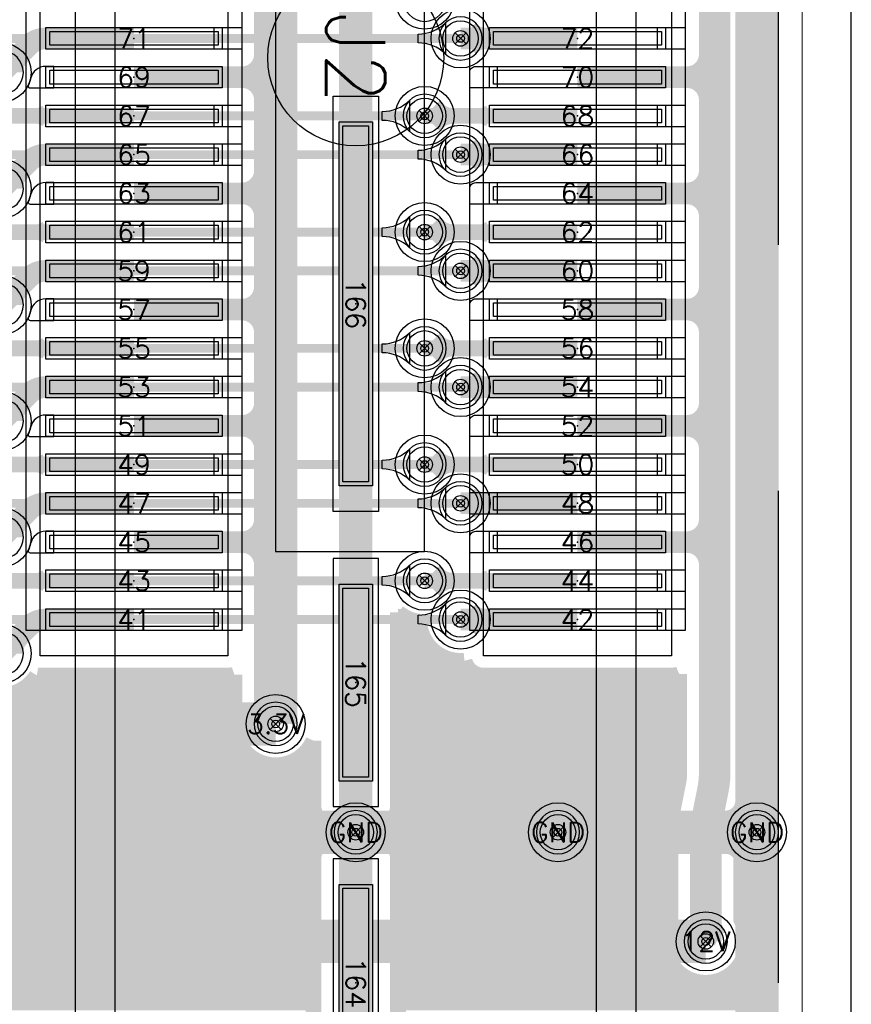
# Model space of a CAD drawing. Header units: inches. Extents: x -0.59 to 5.77, y -1.38 to 3.07.
# Tile 15 of 20: x 1.6 to 2.02, y 0.77 to 1.27. Entities that reach past the tile are written whole.
import ezdxf
from ezdxf.enums import TextEntityAlignment as Align

# ---------------------------------------------------------------- set-up
doc = ezdxf.new("R2010")
doc.units = ezdxf.units.IN
doc.header["$MEASUREMENT"] = 0
for name, pattern in [('DASHED2', [0.375, 0.25, -0.125]), ('FILLPOLY', [101, 100, 1]), ('FILLPOLYEX', [101, 100, 1]), ('FILLPOLYIN', [101, 100, 1])]:
    doc.linetypes.add(name, pattern=pattern)
for name, color, linetype in [('COM-FS', 7, 'Continuous'), ('DCP', 2, 'Continuous'), ('FAB', 5, 'Continuous'), ('GE-FS', 5, 'Continuous'), ('GP-FS', 5, 'Continuous'), ('guide_4mil', 7, 'Continuous'), ('HOL', 3, 'Continuous'), ('KO-FS', 7, 'Continuous'), ('LND-FS', 5, 'Continuous'), ('MSK-FS', 6, 'Continuous'), ('NET', 7, 'Continuous'), ('NUM-FS', 7, 'Continuous'), ('PAD-CM', 14, 'Continuous'), ('PCB', 6, 'Continuous'), ('POP-CM', 5, 'Continuous'), ('POP_OUTLINE', 7, 'Continuous'), ('PST-FS', 30, 'Continuous'), ('REF-FS', 7, 'Continuous'), ('scratch', 252, 'DASHED2'), ('STF-01-NS', 30, 'Continuous'), ('TEA-FS', 143, 'Continuous'), ('TEA-NS', 13, 'Continuous'), ('TIE-FS', 5, 'Continuous'), ('TRA-FS', 5, 'Continuous'), ('TRA-NS', 1, 'Continuous'), ('VIA', 7, 'Continuous')]:
    doc.layers.add(name, color=color, linetype=linetype)
doc.styles.get("Standard").update_dxf_attribs({"font": 'romans.shx'})

# ---------------------------------------------------------------- blocks, each defined once
blk = doc.blocks.new('LND-FS-4-D0895-D011')
at = {"layer": 'LND-FS', "linetype": 'Continuous'}
blk.add_lwpolyline([(-0.04475, -0.0055), (0.04475, -0.0055), (0.04475, 0.0055), (-0.04475, 0.0055)], close=True, dxfattribs=at)
blk.add_point((0, 0), dxfattribs=at)
at = {"layer": 'PST-FS', "linetype": 'Continuous'}
blk.add_lwpolyline([(-0.04275, -0.0035), (0.04275, -0.0035), (0.04275, 0.0035), (-0.04275, 0.0035)], close=True, dxfattribs=at)
blk = doc.blocks.new('LND-FS-4-D185-D017')
at = {"layer": 'LND-FS', "linetype": 'Continuous'}
blk.add_lwpolyline([(-0.0925, -0.0085), (0.0925, -0.0085), (0.0925, 0.0085), (-0.0925, 0.0085)], close=True, dxfattribs=at)
blk.add_point((0, 0), dxfattribs=at)
at = {"layer": 'PST-FS', "linetype": 'Continuous'}
blk.add_lwpolyline([(-0.0905, -0.0065), (0.0905, -0.0065), (0.0905, 0.0065), (-0.0905, 0.0065)], close=True, dxfattribs=at)
blk = doc.blocks.new('LND-FS-4-D1-D017')
at = {"layer": 'LND-FS', "linetype": 'Continuous'}
blk.add_lwpolyline([(-0.05, -0.0085), (0.05, -0.0085), (0.05, 0.0085), (-0.05, 0.0085)], close=True, dxfattribs=at)
blk.add_point((0, 0), dxfattribs=at)
at = {"layer": 'PST-FS', "linetype": 'Continuous'}
blk.add_lwpolyline([(-0.048, -0.0065), (0.048, -0.0065), (0.048, 0.0065), (-0.048, 0.0065)], close=True, dxfattribs=at)
blk = doc.blocks.new('PIN-FS-V')
at = {"layer": 'NUM-FS', "linetype": 'Continuous'}
blk.add_attdef('PIN', text='', height=0.03, dxfattribs=at).set_placement((0, 0), align=Align.MIDDLE)
blk = doc.blocks.new('ASP-122953-01-FS')
at = {"layer": 'COM-FS'}
blk.add_lwpolyline([(-1.20625, 0.1425), (1.20625, 0.1425), (1.20625, -0.1425), (-1.20625, -0.1425), (-1.20625, 0.1425)], dxfattribs=at)
blk.add_lwpolyline([(-1.18625, -0.1225), (1.18625, -0.1225), (1.18625, 0.0725), (1.13625, 0.1225), (-1.13625, 0.1225), (-1.18625, 0.0725)], close=True, dxfattribs=at)
at = {"layer": 'DCP'}
blk.add_circle((0, 0), 0.04473, dxfattribs=at)
at = {"layer": 'MSK-FS'}
for points in [[(-0.30393, 0.065), (-0.30393, 0.1605), (0.30393, 0.1605), (0.30393, 0.065)], [(0.0195, -0.0115), (0.0195, 0.0115), (0.2305, 0.0115), (0.2305, -0.0115)], [(0.3805, -0.0115), (0.3805, 0.0115), (0.2545, 0.0115), (0.2545, -0.0115)], [(0.533, -0.0115), (0.533, 0.0115), (0.407, 0.0115), (0.407, -0.0115)], [(-0.30393, -0.1605), (-0.30393, -0.065), (0.30393, -0.065), (0.30393, -0.1605)]]:
    blk.add_lwpolyline(points, close=True, dxfattribs=at)
at = {"layer": 'LND-FS', "xscale": -1}
for name, p, rotation in [('LND-FS-4-D0895-D011', (-0.00984, 0.11275), 90), ('LND-FS-4-D0895-D011', (0.00984, 0.11275), 90), ('LND-FS-4-D0895-D011', (0.02953, 0.11275), 90), ('LND-FS-4-D0895-D011', (0.04921, 0.11275), 90), ('LND-FS-4-D0895-D011', (0.0689, 0.11275), 90), ('LND-FS-4-D0895-D011', (0.08858, 0.11275), 90), ('LND-FS-4-D0895-D011', (0.10827, 0.11275), 90), ('LND-FS-4-D0895-D011', (0.12795, 0.11275), 90), ('LND-FS-4-D0895-D011', (0.14764, 0.11275), 90), ('LND-FS-4-D0895-D011', (0.16732, 0.11275), 90), ('LND-FS-4-D0895-D011', (0.18701, 0.11275), 90), ('LND-FS-4-D0895-D011', (0.20669, 0.11275), 90), ('LND-FS-4-D0895-D011', (0.22638, 0.11275), 90), ('LND-FS-4-D0895-D011', (0.24606, 0.11275), 90), ('LND-FS-4-D0895-D011', (0.26575, 0.11275), 90), ('LND-FS-4-D0895-D011', (0.28543, 0.11275), 90), ('LND-FS-4-D185-D017', (0.125, 0), 180), ('LND-FS-4-D1-D017', (0.3175, 0), 180), ('LND-FS-4-D1-D017', (0.47, 0), 180), ('LND-FS-4-D0895-D011', (-0.00984, -0.11275), 90), ('LND-FS-4-D0895-D011', (0.00984, -0.11275), 90), ('LND-FS-4-D0895-D011', (0.02953, -0.11275), 90), ('LND-FS-4-D0895-D011', (0.04921, -0.11275), 90), ('LND-FS-4-D0895-D011', (0.0689, -0.11275), 90), ('LND-FS-4-D0895-D011', (0.08858, -0.11275), 90), ('LND-FS-4-D0895-D011', (0.10827, -0.11275), 90), ('LND-FS-4-D0895-D011', (0.12795, -0.11275), 90), ('LND-FS-4-D0895-D011', (0.14764, -0.11275), 90), ('LND-FS-4-D0895-D011', (0.16732, -0.11275), 90), ('LND-FS-4-D0895-D011', (0.18701, -0.11275), 90), ('LND-FS-4-D0895-D011', (0.20669, -0.11275), 90), ('LND-FS-4-D0895-D011', (0.22638, -0.11275), 90), ('LND-FS-4-D0895-D011', (0.24606, -0.11275), 90), ('LND-FS-4-D0895-D011', (0.26575, -0.11275), 90), ('LND-FS-4-D0895-D011', (0.28543, -0.11275), 90)]:
    blk.add_blockref(name, p, dxfattribs=dict(at, rotation=rotation))
at = {"layer": 'NUM-FS'}
ref = blk.add_blockref('PIN-FS-V', (-0.00984, 0.11275), dxfattribs=dict(at, xscale=-1, rotation=270))
ref.add_attrib('PIN', '72', dxfattribs={"height": 0.01, "rotation": 90}).set_placement((-0.00984, 0.11275), align=Align.MIDDLE)
ref = blk.add_blockref('PIN-FS-V', (0.00984, 0.11275), dxfattribs=dict(at, xscale=-1, rotation=270))
ref.add_attrib('PIN', '70', dxfattribs={"height": 0.01, "rotation": 90}).set_placement((0.00984, 0.11275), align=Align.MIDDLE)
ref = blk.add_blockref('PIN-FS-V', (0.02953, 0.11275), dxfattribs=dict(at, xscale=-1, rotation=270))
ref.add_attrib('PIN', '68', dxfattribs={"height": 0.01, "rotation": 90}).set_placement((0.02953, 0.11275), align=Align.MIDDLE)
ref = blk.add_blockref('PIN-FS-V', (0.04921, 0.11275), dxfattribs=dict(at, xscale=-1, rotation=270))
ref.add_attrib('PIN', '66', dxfattribs={"height": 0.01, "rotation": 90}).set_placement((0.04921, 0.11275), align=Align.MIDDLE)
ref = blk.add_blockref('PIN-FS-V', (0.0689, 0.11275), dxfattribs=dict(at, xscale=-1, rotation=270))
ref.add_attrib('PIN', '64', dxfattribs={"height": 0.01, "rotation": 90}).set_placement((0.0689, 0.11275), align=Align.MIDDLE)
ref = blk.add_blockref('PIN-FS-V', (0.08858, 0.11275), dxfattribs=dict(at, xscale=-1, rotation=270))
ref.add_attrib('PIN', '62', dxfattribs={"height": 0.01, "rotation": 90}).set_placement((0.08858, 0.11275), align=Align.MIDDLE)
ref = blk.add_blockref('PIN-FS-V', (0.10827, 0.11275), dxfattribs=dict(at, xscale=-1, rotation=270))
ref.add_attrib('PIN', '60', dxfattribs={"height": 0.01, "rotation": 90}).set_placement((0.10827, 0.11275), align=Align.MIDDLE)
ref = blk.add_blockref('PIN-FS-V', (0.12795, 0.11275), dxfattribs=dict(at, xscale=-1, rotation=270))
ref.add_attrib('PIN', '58', dxfattribs={"height": 0.01, "rotation": 90}).set_placement((0.12795, 0.11275), align=Align.MIDDLE)
ref = blk.add_blockref('PIN-FS-V', (0.14764, 0.11275), dxfattribs=dict(at, xscale=-1, rotation=270))
ref.add_attrib('PIN', '56', dxfattribs={"height": 0.01, "rotation": 90}).set_placement((0.14764, 0.11275), align=Align.MIDDLE)
ref = blk.add_blockref('PIN-FS-V', (0.16732, 0.11275), dxfattribs=dict(at, xscale=-1, rotation=270))
ref.add_attrib('PIN', '54', dxfattribs={"height": 0.01, "rotation": 90}).set_placement((0.16732, 0.11275), align=Align.MIDDLE)
ref = blk.add_blockref('PIN-FS-V', (0.18701, 0.11275), dxfattribs=dict(at, xscale=-1, rotation=270))
ref.add_attrib('PIN', '52', dxfattribs={"height": 0.01, "rotation": 90}).set_placement((0.18701, 0.11275), align=Align.MIDDLE)
ref = blk.add_blockref('PIN-FS-V', (0.20669, 0.11275), dxfattribs=dict(at, xscale=-1, rotation=270))
ref.add_attrib('PIN', '50', dxfattribs={"height": 0.01, "rotation": 90}).set_placement((0.20669, 0.11275), align=Align.MIDDLE)
ref = blk.add_blockref('PIN-FS-V', (0.22638, 0.11275), dxfattribs=dict(at, xscale=-1, rotation=270))
ref.add_attrib('PIN', '48', dxfattribs={"height": 0.01, "rotation": 90}).set_placement((0.22638, 0.11275), align=Align.MIDDLE)
ref = blk.add_blockref('PIN-FS-V', (0.24606, 0.11275), dxfattribs=dict(at, xscale=-1, rotation=270))
ref.add_attrib('PIN', '46', dxfattribs={"height": 0.01, "rotation": 90}).set_placement((0.24606, 0.11275), align=Align.MIDDLE)
ref = blk.add_blockref('PIN-FS-V', (0.26575, 0.11275), dxfattribs=dict(at, xscale=-1, rotation=270))
ref.add_attrib('PIN', '44', dxfattribs={"height": 0.01, "rotation": 90}).set_placement((0.26575, 0.11275), align=Align.MIDDLE)
ref = blk.add_blockref('PIN-FS-V', (0.28543, 0.11275), dxfattribs=dict(at, xscale=-1, rotation=270))
ref.add_attrib('PIN', '42', dxfattribs={"height": 0.01, "rotation": 90}).set_placement((0.28543, 0.11275), align=Align.MIDDLE)
ref = blk.add_blockref('PIN-FS-V', (0.125, 0), dxfattribs=dict(at, xscale=-1))
ref.add_attrib('PIN', '166', dxfattribs={"height": 0.01}).set_placement((0.125, 0), align=Align.MIDDLE)
ref = blk.add_blockref('PIN-FS-V', (0.3175, 0), dxfattribs=dict(at, xscale=-1))
ref.add_attrib('PIN', '165', dxfattribs={"height": 0.01}).set_placement((0.3175, 0), align=Align.MIDDLE)
ref = blk.add_blockref('PIN-FS-V', (0.47, 0), dxfattribs=dict(at, xscale=-1))
ref.add_attrib('PIN', '164', dxfattribs={"height": 0.01}).set_placement((0.47, 0), align=Align.MIDDLE)
ref = blk.add_blockref('PIN-FS-V', (-0.00984, -0.11275), dxfattribs=dict(at, xscale=-1, rotation=270))
ref.add_attrib('PIN', '71', dxfattribs={"height": 0.01, "rotation": 90}).set_placement((-0.00984, -0.11275), align=Align.MIDDLE)
ref = blk.add_blockref('PIN-FS-V', (0.00984, -0.11275), dxfattribs=dict(at, xscale=-1, rotation=270))
ref.add_attrib('PIN', '69', dxfattribs={"height": 0.01, "rotation": 90}).set_placement((0.00984, -0.11275), align=Align.MIDDLE)
ref = blk.add_blockref('PIN-FS-V', (0.02953, -0.11275), dxfattribs=dict(at, xscale=-1, rotation=270))
ref.add_attrib('PIN', '67', dxfattribs={"height": 0.01, "rotation": 90}).set_placement((0.02953, -0.11275), align=Align.MIDDLE)
ref = blk.add_blockref('PIN-FS-V', (0.04921, -0.11275), dxfattribs=dict(at, xscale=-1, rotation=270))
ref.add_attrib('PIN', '65', dxfattribs={"height": 0.01, "rotation": 90}).set_placement((0.04921, -0.11275), align=Align.MIDDLE)
ref = blk.add_blockref('PIN-FS-V', (0.0689, -0.11275), dxfattribs=dict(at, xscale=-1, rotation=270))
ref.add_attrib('PIN', '63', dxfattribs={"height": 0.01, "rotation": 90}).set_placement((0.0689, -0.11275), align=Align.MIDDLE)
ref = blk.add_blockref('PIN-FS-V', (0.08858, -0.11275), dxfattribs=dict(at, xscale=-1, rotation=270))
ref.add_attrib('PIN', '61', dxfattribs={"height": 0.01, "rotation": 90}).set_placement((0.08858, -0.11275), align=Align.MIDDLE)
ref = blk.add_blockref('PIN-FS-V', (0.10827, -0.11275), dxfattribs=dict(at, xscale=-1, rotation=270))
ref.add_attrib('PIN', '59', dxfattribs={"height": 0.01, "rotation": 90}).set_placement((0.10827, -0.11275), align=Align.MIDDLE)
ref = blk.add_blockref('PIN-FS-V', (0.12795, -0.11275), dxfattribs=dict(at, xscale=-1, rotation=270))
ref.add_attrib('PIN', '57', dxfattribs={"height": 0.01, "rotation": 90}).set_placement((0.12795, -0.11275), align=Align.MIDDLE)
ref = blk.add_blockref('PIN-FS-V', (0.14764, -0.11275), dxfattribs=dict(at, xscale=-1, rotation=270))
ref.add_attrib('PIN', '55', dxfattribs={"height": 0.01, "rotation": 90}).set_placement((0.14764, -0.11275), align=Align.MIDDLE)
ref = blk.add_blockref('PIN-FS-V', (0.16732, -0.11275), dxfattribs=dict(at, xscale=-1, rotation=270))
ref.add_attrib('PIN', '53', dxfattribs={"height": 0.01, "rotation": 90}).set_placement((0.16732, -0.11275), align=Align.MIDDLE)
ref = blk.add_blockref('PIN-FS-V', (0.18701, -0.11275), dxfattribs=dict(at, xscale=-1, rotation=270))
ref.add_attrib('PIN', '51', dxfattribs={"height": 0.01, "rotation": 90}).set_placement((0.18701, -0.11275), align=Align.MIDDLE)
ref = blk.add_blockref('PIN-FS-V', (0.20669, -0.11275), dxfattribs=dict(at, xscale=-1, rotation=270))
ref.add_attrib('PIN', '49', dxfattribs={"height": 0.01, "rotation": 90}).set_placement((0.20669, -0.11275), align=Align.MIDDLE)
ref = blk.add_blockref('PIN-FS-V', (0.22638, -0.11275), dxfattribs=dict(at, xscale=-1, rotation=270))
ref.add_attrib('PIN', '47', dxfattribs={"height": 0.01, "rotation": 90}).set_placement((0.22638, -0.11275), align=Align.MIDDLE)
ref = blk.add_blockref('PIN-FS-V', (0.24606, -0.11275), dxfattribs=dict(at, xscale=-1, rotation=270))
ref.add_attrib('PIN', '45', dxfattribs={"height": 0.01, "rotation": 90}).set_placement((0.24606, -0.11275), align=Align.MIDDLE)
ref = blk.add_blockref('PIN-FS-V', (0.26575, -0.11275), dxfattribs=dict(at, xscale=-1, rotation=270))
ref.add_attrib('PIN', '43', dxfattribs={"height": 0.01, "rotation": 90}).set_placement((0.26575, -0.11275), align=Align.MIDDLE)
ref = blk.add_blockref('PIN-FS-V', (0.28543, -0.11275), dxfattribs=dict(at, xscale=-1, rotation=270))
ref.add_attrib('PIN', '41', dxfattribs={"height": 0.01, "rotation": 90}).set_placement((0.28543, -0.11275), align=Align.MIDDLE)
at = {"layer": 'REF-FS'}
blk.add_attdef('REF', text='', height=0.03, dxfattribs=at).set_placement((0, 0), align=Align.MIDDLE)
blk = doc.blocks.new('PAD-CM-0-D022')
at = {"layer": 'PAD-CM', "linetype": 'Continuous'}
blk.add_lwpolyline([(-0.011, 0, 1), (0.011, 0, 1)], format="xyb", close=True, dxfattribs=at)
blk.add_point((0, 0), dxfattribs=at)
blk = doc.blocks.new('HOL-D0079')
at = {"layer": 'HOL', "linetype": 'Continuous'}
blk.add_circle((0, 0), 0.00395, dxfattribs=at)
blk = doc.blocks.new('VIA-D0079-D022')
at = {"layer": 'guide_4mil', "linetype": 'Continuous'}
blk.add_circle((0, 0), 0.015, dxfattribs=at)
at = {"layer": 'HOL', "linetype": 'Continuous'}
blk.add_blockref('HOL-D0079', (0, 0), dxfattribs=at)
at = {"layer": 'PAD-CM', "linetype": 'Continuous'}
blk.add_blockref('PAD-CM-0-D022', (0, 0), dxfattribs=at)
at = {"layer": 'NET', "linetype": 'Continuous'}
blk.add_attdef('NET', text='', height=0.02, dxfattribs=at).set_placement((0, 0), align=Align.MIDDLE)
blk = doc.blocks.new('TEA-FS-D007-90D-D008-D011')
at = {"layer": 'TEA-FS', "const_width": 0.008}
for points in [[(0.00495, 0.00495), (0.00668, 0.00322, 0.198912), (0.01446, 0)], [(0.00495, -0.00495), (0.00668, -0.00322, -0.198912), (0.01446, 0)]]:
    blk.add_lwpolyline(points, format="xyb", dxfattribs=at)
blk = doc.blocks.new('TEA-FS-D0055-90D-D011-D011')
at = {"layer": 'TEA-FS', "const_width": 0.011}
for points in [[(0.00389, 0.00389), (0.00456, 0.00322, 0.198912), (0.01233, 0)], [(0.00389, -0.00389), (0.00456, -0.00322, -0.198912), (0.01233, 0)]]:
    blk.add_lwpolyline(points, format="xyb", dxfattribs=at)
blk = doc.blocks.new('TEA-FS-D00165-50D-D008-D0056')
at = {"layer": 'TEA-FS', "const_width": 0.008}
for points in [[(0.0007, 0.0015), (0.00278, 0.00053, 0.109518), (0.00517, 0)], [(0.0007, -0.0015), (0.00278, -0.00053, -0.109518), (0.00517, 0)]]:
    blk.add_lwpolyline(points, format="xyb", dxfattribs=at)
blk = doc.blocks.new('EXT_10')
at = {"layer": 'TRA-FS'}
blk.add_lwpolyline([(0, 0.0055), (0.014, 0.0055), (0.014, -0.0055), (0, -0.0055)], close=True, dxfattribs=at)
blk = doc.blocks.new('EXT_9')
at = {"layer": 'TRA-FS'}
blk.add_lwpolyline([(0.004, -0.0055), (-0.01, -0.0055), (-0.01, 0.0025, -0.414214), (-0.007, 0.0055), (0.004, 0.0055)], format="xyb", close=True, dxfattribs=at)
blk = doc.blocks.new('EXT_SMALL2')
at = {"layer": 'TRA-FS'}
blk.add_lwpolyline([(0.004, 0.0055), (-0.00005, 0.0055, 0.352856), (-0.00786, -0.0008, -0.057755), (-0.00898, -0.00407, 0.551341), (-0.00808, -0.0055), (0.004, -0.0055)], format="xyb", close=True, dxfattribs=at)
blk = doc.blocks.new('TEA-FS-D003-50D-D016-D011')
at = {"layer": 'TEA-FS', "const_width": 0.016}
for points in [[(0.00127, 0.00272), (0.00489, 0.00103, 0.109518), (0.00954, 0)], [(0.00127, -0.00272), (0.00489, -0.00103, -0.109518), (0.00954, 0)]]:
    blk.add_lwpolyline(points, format="xyb", dxfattribs=at)
blk = doc.blocks.new('TBL-SYM12')
for p, q in [((-0.354, -0.354), (0.354, 0.354)), ((-0.354, 0.354), (0.354, -0.354))]:
    blk.add_line(p, q)
blk.add_circle((0, 0), 0.25)

msp = doc.modelspace()

# ---------------------------------------------------------------- linework, layer by layer
at = {"layer": 'GE-FS', "const_width": 0.008}
msp.add_lwpolyline([(1.97, 2.484, -0.414214), (1.984, 2.47), (1.984, 0.03, -0.414214), (1.97, 0.016), (0.03, 0.016, -0.414214), (0.016, 0.03), (0.016, 2.47, -0.414214), (0.03, 2.484)], format="xyb", close=True, dxfattribs=at)
for points in [[(1.57313, 0.95413, 0.895044), (1.61083, 0.93621, 0.041935), (1.6125, 0.93607), (1.708, 0.93607, 0.083619), (1.71128, 0.93662), (1.71128, 0.91152, 0.811741), (1.7515, 0.90307), (1.7515, 0.8695, 0.414214), (1.7615, 0.8595), (1.7845, 0.8595, 0.414214), (1.7945, 0.8695), (1.7945, 0.96821, 0.143819), (1.80533, 0.96343, 0.426286), (1.82829, 0.94366, 0.344742), (1.838, 0.93607), (1.9335, 0.93607, 0.103244), (1.9375, 0.9369), (1.9375, 0.88625, -0.049673), (1.93707, 0.88191), (1.93414, 0.86735, 0.049673), (1.933, 0.85591), (1.933, 0.81207), (1.93197, 0.80986, 1.245974), (1.972, 0.80098, 0.109518), (1.97003, 0.80986), (1.969, 0.81207), (1.969, 0.85591, -0.049673), (1.96943, 0.86025), (1.97236, 0.87481, 0.049673), (1.9735, 0.88625), (1.9735, 1.55409, 0.035717)], [(1.7945, 0.74418), (1.7945, 0.843, 0.414214), (1.7845, 0.853), (1.7615, 0.853, 0.414214), (1.7515, 0.843), (1.7515, 0.717, 0.414214)]]:
    msp.add_lwpolyline(points, format="xyb", dxfattribs=at)
at = {"layer": 'GP-FS', "const_width": 0.008}
for points in [[(1.9735, 1.267), (1.984, 1.267)], [(1.9735, 1.26), (1.984, 1.26)], [(1.9735, 1.253), (1.984, 1.253)], [(1.9735, 1.246), (1.984, 1.246)], [(1.9735, 1.239), (1.984, 1.239)], [(1.9735, 1.232), (1.984, 1.232)], [(1.9735, 1.225), (1.984, 1.225)], [(1.9735, 1.218), (1.984, 1.218)], [(1.9735, 1.211), (1.984, 1.211)], [(1.9735, 1.204), (1.984, 1.204)], [(1.9735, 1.197), (1.984, 1.197)], [(1.9735, 1.19), (1.984, 1.19)], [(1.9735, 1.183), (1.984, 1.183)], [(1.9735, 1.176), (1.984, 1.176)], [(1.9735, 1.169), (1.984, 1.169)], [(1.9735, 1.162), (1.984, 1.162)], [(1.9735, 1.155), (1.984, 1.155)], [(1.9735, 1.148), (1.984, 1.148)], [(1.9735, 1.141), (1.984, 1.141)], [(1.9735, 1.134), (1.984, 1.134)], [(1.9735, 1.127), (1.984, 1.127)], [(1.9735, 1.12), (1.984, 1.12)], [(1.9735, 1.113), (1.984, 1.113)], [(1.9735, 1.106), (1.984, 1.106)], [(1.9735, 1.099), (1.984, 1.099)], [(1.9735, 1.092), (1.984, 1.092)], [(1.9735, 1.085), (1.984, 1.085)], [(1.9735, 1.078), (1.984, 1.078)], [(1.9735, 1.071), (1.984, 1.071)], [(1.9735, 1.064), (1.984, 1.064)], [(1.9735, 1.057), (1.984, 1.057)], [(1.9735, 1.05), (1.984, 1.05)], [(1.9735, 1.043), (1.984, 1.043)], [(1.9735, 1.036), (1.984, 1.036)], [(1.9735, 1.029), (1.984, 1.029)], [(1.9735, 1.022), (1.984, 1.022)], [(1.9735, 1.015), (1.984, 1.015)], [(1.9735, 1.008), (1.984, 1.008)], [(1.9735, 1.001), (1.984, 1.001)], [(1.9735, 0.994), (1.984, 0.994)], [(1.9735, 0.987), (1.984, 0.987)], [(1.9735, 0.98), (1.984, 0.98)], [(1.9735, 0.973), (1.984, 0.973)], [(1.7945, 0.966), (1.79767, 0.966)], [(1.9735, 0.966), (1.984, 0.966)], [(1.7945, 0.959), (1.80605, 0.959)], [(1.9735, 0.959), (1.984, 0.959)], [(1.7945, 0.952), (1.80947, 0.952)], [(1.9735, 0.952), (1.984, 0.952)], [(1.7945, 0.945), (1.81867, 0.945)], [(1.9735, 0.945), (1.984, 0.945)], [(1.7945, 0.938), (1.83209, 0.938)], [(1.9735, 0.938), (1.984, 0.938)], [(1.60626, 0.931), (1.71128, 0.931)], [(1.7945, 0.931), (1.9375, 0.931)], [(1.9735, 0.931), (1.984, 0.931)], [(0.33272, 0.924), (1.71128, 0.924)], [(1.7945, 0.924), (1.9375, 0.924)], [(1.9735, 0.924), (1.984, 0.924)], [(0.3361, 0.917), (1.71128, 0.917)], [(1.7945, 0.917), (1.9375, 0.917)], [(1.9735, 0.917), (1.984, 0.917)], [(0.33677, 0.91), (1.71133, 0.91)], [(1.7945, 0.91), (1.9375, 0.91)], [(1.9735, 0.91), (1.984, 0.91)], [(0.33502, 0.903), (1.71308, 0.903)], [(1.7945, 0.903), (1.9375, 0.903)], [(1.9735, 0.903), (1.984, 0.903)], [(0.32997, 0.896), (1.71813, 0.896)], [(1.74642, 0.896), (1.7515, 0.896)], [(1.7945, 0.896), (1.9375, 0.896)], [(1.9735, 0.896), (1.984, 0.896)], [(0.016, 0.889), (1.7515, 0.889)], [(1.7945, 0.889), (1.9375, 0.889)], [(1.9735, 0.889), (1.984, 0.889)], [(0.016, 0.882), (1.7515, 0.882)], [(1.7945, 0.882), (1.93709, 0.882)], [(1.97334, 0.882), (1.984, 0.882)], [(0.016, 0.875), (1.7515, 0.875)], [(1.7945, 0.875), (1.93568, 0.875)], [(1.9724, 0.875), (1.984, 0.875)], [(0.016, 0.868), (1.75161, 0.868)], [(1.79439, 0.868), (1.93427, 0.868)], [(1.97099, 0.868), (1.984, 0.868)], [(0.016, 0.861), (1.75623, 0.861)], [(1.78977, 0.861), (1.93322, 0.861)], [(1.96958, 0.861), (1.984, 0.861)], [(0.016, 0.854), (1.933, 0.854)], [(1.969, 0.854), (1.984, 0.854)], [(0.016, 0.847), (1.75233, 0.847)], [(1.79367, 0.847), (1.933, 0.847)], [(1.969, 0.847), (1.984, 0.847)], [(0.016, 0.84), (1.7515, 0.84)], [(1.7945, 0.84), (1.933, 0.84)], [(1.969, 0.84), (1.984, 0.84)], [(0.016, 0.833), (1.7515, 0.833)], [(1.7945, 0.833), (1.933, 0.833)], [(1.969, 0.833), (1.984, 0.833)], [(0.016, 0.826), (1.7515, 0.826)], [(1.7945, 0.826), (1.933, 0.826)], [(1.969, 0.826), (1.984, 0.826)], [(0.016, 0.819), (1.7515, 0.819)], [(1.7945, 0.819), (1.933, 0.819)], [(1.969, 0.819), (1.984, 0.819)], [(0.016, 0.812), (1.7515, 0.812)], [(1.7945, 0.812), (1.93297, 0.812)], [(1.96903, 0.812), (1.984, 0.812)], [(0.016, 0.805), (1.7515, 0.805)], [(1.7945, 0.805), (1.93039, 0.805)], [(1.97161, 0.805), (1.984, 0.805)], [(0.016, 0.798), (1.7515, 0.798)], [(1.7945, 0.798), (1.93021, 0.798)], [(1.97179, 0.798), (1.984, 0.798)], [(0.016, 0.791), (1.7515, 0.791)], [(1.7945, 0.791), (1.93252, 0.791)], [(1.96948, 0.791), (1.984, 0.791)], [(0.016, 0.784), (1.7515, 0.784)], [(1.7945, 0.784), (1.93864, 0.784)], [(1.96336, 0.784), (1.984, 0.784)], [(0.016, 0.777), (1.7515, 0.777)], [(1.7945, 0.777), (1.984, 0.777)], [(0.016, 0.77), (1.7515, 0.77)], [(1.7945, 0.77), (1.984, 0.77)]]:
    msp.add_lwpolyline(points, dxfattribs=at)
at = {"layer": 'KO-FS'}
for points in [[(1.6055, 1.54093), (1.715, 1.54093), (1.715, 0.95907), (1.6055, 0.95907)], [(1.831, 1.54093), (1.9405, 1.54093), (1.9405, 0.95907), (1.831, 0.95907)], [(1.73228, 0.99914), (1.80805, 0.99914), (1.80805, 1.51575), (1.73228, 1.51575)]]:
    msp.add_lwpolyline(points, close=True, dxfattribs=at)
at = {"layer": 'PCB', "const_width": 0.0005}
msp.add_lwpolyline([(2, 0.03), (2, 2.47, 0.414214), (1.97, 2.5), (0.03, 2.5, 0.414214), (0, 2.47), (0, 0.03, 0.414214), (0.03, 0), (1.97, 0, 0.414214)], format="xyb", close=True, dxfattribs=at)
at = {"layer": 'POP-CM', "linetype": 'FILLPOLYIN'}
for centre in [(1.8263, 1.25984), (1.80805, 1.22047), (1.8263, 1.20079), (1.80805, 1.16142), (1.8263, 1.14173), (1.80805, 1.10236), (1.8263, 1.08268), (1.80805, 1.04331), (1.8263, 1.02362), (1.80805, 0.98425), (1.8263, 0.96457), (1.73228, 0.91152), (1.773, 0.85648), (1.87584, 0.85648), (1.977, 0.85648), (1.951, 0.80098)]:
    msp.add_circle(centre, 0.009, dxfattribs=at)
at = {"layer": 'POP_OUTLINE', "linetype": 'FILLPOLYEX'}
msp.add_lwpolyline([(2.025, 0.03), (2.025, 2.47, 0.414214), (1.97, 2.525), (0.03, 2.525, 0.414214), (-0.025, 2.47), (-0.025, 0.03, 0.414214), (0.03, -0.025), (1.97, -0.025, 0.414214)], format="xyb", close=True, dxfattribs=at)
at = {"layer": 'scratch'}
msp.add_lwpolyline([(1.988, 0.03), (1.988, 2.47, 0.414214), (1.97, 2.488), (0.03, 2.488, 0.414214), (0.012, 2.47), (0.012, 0.03, 0.414214), (0.03, 0.012), (1.97, 0.012, 0.414214)], format="xyb", close=True, dxfattribs=at)
at = {"layer": 'STF-01-NS', "const_width": 0.0005}
msp.add_lwpolyline([(1.543, 2.8), (2, 2.8), (2, -0.3), (1.543, -0.3)], close=True, dxfattribs=at)
at = {"layer": 'TEA-FS', "const_width": 0.006}
for points in [[(1.71528, 1.24266, 0.414214), (1.72428, 1.25166, 0.414214)], [(1.9415, 1.24266, 0.414214), (1.9505, 1.25166, 0.414214)], [(1.71528, 1.23766, -0.414214), (1.72428, 1.22866, -0.414214)], [(1.9415, 1.23766, -0.414214), (1.9505, 1.22866, -0.414214)], [(1.71528, 1.1836, 0.414214), (1.72428, 1.1926, 0.414214)], [(1.9415, 1.1836, 0.414214), (1.9505, 1.1926, 0.414214)], [(1.71528, 1.1786, -0.414214), (1.72428, 1.1696, -0.414214)], [(1.9415, 1.1786, -0.414214), (1.9505, 1.1696, -0.414214)], [(1.71528, 1.12455, 0.414214), (1.72428, 1.13355, 0.414214)], [(1.9415, 1.12455, 0.414214), (1.9505, 1.13355, 0.414214)], [(1.71528, 1.11955, -0.414214), (1.72428, 1.11055, -0.414214)], [(1.9415, 1.11955, -0.414214), (1.9505, 1.11055, -0.414214)], [(1.71528, 1.06549, 0.414214), (1.72428, 1.07449, 0.414214)], [(1.9415, 1.06549, 0.414214), (1.9505, 1.07449, 0.414214)], [(1.71528, 1.06049, -0.414214), (1.72428, 1.05149, -0.414214)], [(1.9415, 1.06049, -0.414214), (1.9505, 1.05149, -0.414214)], [(1.71528, 1.00644, 0.414214), (1.72428, 1.01544, 0.414214)], [(1.9415, 1.00644, 0.414214), (1.9505, 1.01544, 0.414214)], [(1.71528, 1.00144, -0.414214), (1.72428, 0.99244, -0.414214)], [(1.9415, 1.00144, -0.414214), (1.9505, 0.99244, -0.414214)]]:
    msp.add_lwpolyline(points, format="xyb", dxfattribs=at)
at = {"layer": 'TEA-NS', "linetype": 'FILLPOLY'}
for points in [[(1.80471, 1.26209, 0.194976), (1.81864, 1.26774), (1.81864, 1.25195, 0.194976), (1.80471, 1.25759)], [(1.78647, 1.22272, 0.194976), (1.80039, 1.22837), (1.80039, 1.21258, 0.194976), (1.78647, 1.21822)], [(1.80471, 1.20304, 0.194976), (1.81864, 1.20868), (1.81864, 1.19289, 0.194976), (1.80471, 1.19854)], [(1.78647, 1.16367, 0.194976), (1.80039, 1.16931), (1.80039, 1.15352, 0.194976), (1.78647, 1.15917)], [(1.80471, 1.14398, 0.194976), (1.81864, 1.14963), (1.81864, 1.13384, 0.194976), (1.80471, 1.13948)], [(1.78647, 1.10461, 0.194976), (1.80039, 1.11026), (1.80039, 1.09447, 0.194976), (1.78647, 1.10011)], [(1.80471, 1.08493, 0.194976), (1.81864, 1.09057), (1.81864, 1.07478, 0.194976), (1.80471, 1.08043)], [(1.78647, 1.04556, 0.194976), (1.80039, 1.0512), (1.80039, 1.03541, 0.194976), (1.78647, 1.04106)], [(1.80471, 1.02587, 0.194976), (1.81864, 1.03152), (1.81864, 1.01573, 0.194976), (1.80471, 1.02137)], [(1.78647, 0.9865, 0.194976), (1.80039, 0.99215), (1.80039, 0.97636, 0.194976), (1.78647, 0.982)], [(1.80471, 0.96682, 0.194976), (1.81864, 0.97246), (1.81864, 0.95667, 0.194976), (1.80471, 0.96232)]]:
    msp.add_lwpolyline(points, format="xyb", close=True, dxfattribs=at)
at = {"layer": 'TEA-NS', "const_width": 0.006}
for points in [[(1.961, 0.86448, 0.414214), (1.969, 0.87248)], [(1.961, 0.84848, -0.414214), (1.969, 0.84048)]]:
    msp.add_lwpolyline(points, format="xyb", dxfattribs=at)
at = {"layer": 'TIE-FS', "const_width": 0.017}
msp.add_lwpolyline([(1.773, 2.43207), (1.773, 0.05381)], dxfattribs=at)
at = {"layer": 'TIE-FS', "const_width": 0.006}
for points in [[(1.76751, 0.86976, -1), (1.75249, 0.86976)], [(1.77849, 0.86976, 1), (1.79351, 0.86976)], [(1.76751, 0.8432, 1), (1.75249, 0.8432)], [(1.77849, 0.8432, -1), (1.79351, 0.8432)]]:
    msp.add_lwpolyline(points, format="xyb", dxfattribs=at)
at = {"layer": 'TRA-FS'}
for points, const_width in [([(1.73228, 2.35885), (1.73228, 0.91152)], 0.022), ([(1.8263, 1.25984), (1.88575, 1.25984)], 0.011), ([(1.66025, 1.24016), (1.73228, 1.24016)], 0.011), ([(1.88575, 1.24016), (1.956, 1.24016)], 0.011), ([(1.80805, 1.22047), (1.88575, 1.22047)], 0.008), ([(1.8263, 1.20079), (1.88575, 1.20079)], 0.011), ([(1.66025, 1.1811), (1.73228, 1.1811)], 0.011), ([(1.88575, 1.1811), (1.956, 1.1811)], 0.011), ([(1.80805, 1.16142), (1.88575, 1.16142)], 0.008), ([(1.8263, 1.14173), (1.88575, 1.14173)], 0.011), ([(1.66025, 1.12205), (1.73228, 1.12205)], 0.011), ([(1.88575, 1.12205), (1.956, 1.12205)], 0.011), ([(1.80805, 1.10236), (1.88575, 1.10236)], 0.008), ([(1.8263, 1.08268), (1.88575, 1.08268)], 0.011), ([(1.66025, 1.06299), (1.73228, 1.06299)], 0.011), ([(1.88575, 1.06299), (1.956, 1.06299)], 0.011), ([(1.80805, 1.04331), (1.88575, 1.04331)], 0.008), ([(1.8263, 1.02362), (1.88575, 1.02362)], 0.011), ([(1.66025, 1.00394), (1.73228, 1.00394)], 0.011), ([(1.88575, 1.00394), (1.956, 1.00394)], 0.011), ([(1.80805, 0.98425), (1.88575, 0.98425)], 0.008), ([(1.8263, 0.96457), (1.88575, 0.96457)], 0.011)]:
    msp.add_lwpolyline(points, dxfattribs=dict(at, const_width=const_width))
for points, const_width in [([(1.951, 0.80098), (1.951, 0.81052), (1.951, 0.85591, -0.049673), (1.95179, 0.8638), (1.95471, 0.87836, 0.049673), (1.9555, 0.88625), (1.9555, 1.55409, 0.035717), (1.95509, 1.55979), (1.95236, 1.57881), (1.951, 1.58825)], 0.016), ([(1.66025, 1.22047), (1.65508, 1.22047), (1.59251, 1.22047, 0.119528), (1.58151, 1.21781), (1.5675, 1.21059)], 0.008), ([(1.66025, 1.16142), (1.65508, 1.16142), (1.59251, 1.16142, 0.119528), (1.58151, 1.15875), (1.5675, 1.15153)], 0.008), ([(1.66025, 1.10236), (1.65508, 1.10236), (1.59251, 1.10236, 0.119528), (1.58151, 1.0997), (1.5675, 1.09248)], 0.008), ([(1.66025, 1.04331), (1.65508, 1.04331), (1.59251, 1.04331, 0.119528), (1.58151, 1.04064), (1.5675, 1.03342)], 0.008), ([(1.66025, 0.98425), (1.65508, 0.98425), (1.59251, 0.98425, 0.119528), (1.58151, 0.98159), (1.5675, 0.97437)], 0.008)]:
    msp.add_lwpolyline(points, format="xyb", dxfattribs=dict(at, const_width=const_width))
at = {"layer": 'TRA-FS', "linetype": 'Continuous', "const_width": 0.011}
for points in [[(1.66025, 1.25984), (1.61525, 1.25984, 0.198888), (1.60676, 1.25632), (1.59298, 1.24254)], [(1.66025, 1.20079), (1.61525, 1.20078, 0.198888), (1.60676, 1.19727), (1.59298, 1.18349)], [(1.66025, 1.14173), (1.61525, 1.14173, 0.198888), (1.60676, 1.13821), (1.59298, 1.12443)], [(1.66025, 1.08268), (1.61525, 1.08267, 0.198888), (1.60676, 1.07916), (1.59298, 1.06538)], [(1.66025, 1.02362), (1.61525, 1.02362, 0.198888), (1.60676, 1.0201), (1.59298, 1.00632)], [(1.66025, 0.96457), (1.61525, 0.96456, 0.198888), (1.60676, 0.96105), (1.59298, 0.94727)]]:
    msp.add_lwpolyline(points, format="xyb", dxfattribs=at)
at = {"layer": 'TRA-FS'}
msp.add_lwpolyline([(1.9265, 0.97007), (1.9405, 0.97007), (1.9405, 0.95907), (1.9265, 0.95907)], close=True, dxfattribs=at)
at = {"layer": 'TRA-NS', "ltscale": 0.5, "const_width": 0.022}
msp.add_lwpolyline([(0.023, 2.459), (0.023, 0.041, 0.414214), (0.041, 0.023), (1.959, 0.023, 0.414214), (1.977, 0.041), (1.977, 2.459, 0.414214), (1.959, 2.477), (0.041, 2.477, 0.414214)], format="xyb", close=True, dxfattribs=at)
at = {"layer": 'TRA-NS'}
for points, const_width in [([(1.951, 2.35885), (1.78883, 2.35885, -0.198912), (1.76762, 2.36764), (1.74966, 2.38559, 0.198912), (1.72845, 2.39438), (0.31881, 2.39438, 0.198912), (0.2976, 2.38559), (0.29257, 2.38056, 0.198912), (0.28378, 2.35935), (0.28378, 0.84545, 0.198912), (0.29257, 0.82424), (0.30704, 0.80977, 0.198912), (0.32825, 0.80098), (1.951, 0.80098)], 0.022), ([(0.3535, 1.25991), (0.40698, 1.25991, -0.198912), (0.41547, 1.2564), (0.41696, 1.25491, 0.198912), (0.42544, 1.25139), (0.43192, 1.25139, 0.131652), (0.43792, 1.253), (0.44279, 1.25581, -0.131652), (0.44879, 1.25742), (1.54871, 1.25742, -0.143557), (1.55518, 1.25552), (1.55866, 1.25329, 0.143557), (1.56514, 1.25139), (1.57081, 1.25139, 0.198912), (1.57929, 1.25491), (1.58071, 1.25633, -0.198912), (1.5892, 1.25984), (1.8263, 1.25984)], 0.0045), ([(1.80805, 1.22047), (1.58979, 1.22047, -0.198912), (1.58131, 1.22399), (1.57929, 1.22601, 0.198912), (1.57081, 1.22952), (0.42544, 1.22952, 0.198912), (0.41696, 1.22601), (0.41501, 1.22405, -0.198912), (0.40652, 1.22054), (0.3535, 1.22054)], 0.0045), ([(0.3535, 1.20086), (0.40698, 1.20086, -0.198912), (0.41547, 1.19734), (0.41696, 1.19585, 0.198912), (0.42544, 1.19234), (0.43192, 1.19234, 0.131652), (0.43792, 1.19394), (0.44279, 1.19675, -0.131652), (0.44879, 1.19836), (1.54871, 1.19836, -0.143557), (1.55518, 1.19646), (1.55866, 1.19423, 0.143557), (1.56514, 1.19234), (1.57081, 1.19234, 0.198912), (1.57929, 1.19585), (1.58071, 1.19727, -0.198912), (1.5892, 1.20079), (1.8263, 1.20079)], 0.0045), ([(1.80805, 1.16142), (1.58979, 1.16142, -0.198912), (1.58131, 1.16493), (1.57929, 1.16695, 0.198912), (1.57081, 1.17047), (0.42544, 1.17047, 0.198912), (0.41696, 1.16695), (0.41501, 1.165, -0.198912), (0.40652, 1.16149), (0.3535, 1.16149)], 0.0045), ([(0.3535, 1.1418), (0.40698, 1.1418, -0.198912), (0.41547, 1.13829), (0.41696, 1.1368, 0.198912), (0.42544, 1.13328), (0.43192, 1.13328, 0.131652), (0.43792, 1.13489), (0.44279, 1.1377, -0.131652), (0.44879, 1.13931), (1.54871, 1.13931, -0.143557), (1.55518, 1.13741), (1.55866, 1.13518, 0.143557), (1.56514, 1.13328), (1.57081, 1.13328, 0.198912), (1.57929, 1.1368), (1.58071, 1.13822, -0.198912), (1.5892, 1.14173), (1.8263, 1.14173)], 0.0045), ([(1.80805, 1.10236), (1.58979, 1.10236, -0.198912), (1.58131, 1.10588), (1.57929, 1.1079, 0.198912), (1.57081, 1.11141), (0.42544, 1.11141, 0.198912), (0.41696, 1.1079), (0.41501, 1.10594, -0.198912), (0.40652, 1.10243), (0.3535, 1.10243)], 0.0045), ([(0.3535, 1.08275), (0.40698, 1.08275, -0.198912), (0.41547, 1.07923), (0.41696, 1.07774, 0.198912), (0.42544, 1.07423), (0.43192, 1.07423, 0.131652), (0.43792, 1.07583), (0.44279, 1.07864, -0.131652), (0.44879, 1.08025), (1.54871, 1.08025, -0.143557), (1.55518, 1.07835), (1.55866, 1.07612, 0.143557), (1.56514, 1.07423), (1.57081, 1.07423, 0.198912), (1.57929, 1.07774), (1.58071, 1.07916, -0.198912), (1.5892, 1.08268), (1.8263, 1.08268)], 0.0045), ([(1.80805, 1.04331), (1.58979, 1.04331, -0.198912), (1.58131, 1.04682), (1.57929, 1.04884, 0.198912), (1.57081, 1.05236), (0.42544, 1.05236, 0.198912), (0.41696, 1.04884), (0.41501, 1.04689, -0.198912), (0.40652, 1.04337), (0.3535, 1.04337)], 0.0045), ([(0.3535, 1.02369), (0.40698, 1.02369, -0.198912), (0.41547, 1.02018), (0.41696, 1.01869, 0.198912), (0.42544, 1.01517), (0.43192, 1.01517, 0.131652), (0.43792, 1.01678), (0.44279, 1.01959, -0.131652), (0.44879, 1.0212), (1.54871, 1.0212, -0.143557), (1.55518, 1.0193), (1.55866, 1.01707, 0.143557), (1.56514, 1.01517), (1.57081, 1.01517, 0.198912), (1.57929, 1.01869), (1.58071, 1.02011, -0.198912), (1.5892, 1.02362), (1.8263, 1.02362)], 0.0045), ([(1.80805, 0.98425), (1.58979, 0.98425, -0.198912), (1.58131, 0.98777), (1.57929, 0.98979, 0.198912), (1.57081, 0.9933), (0.42544, 0.9933, 0.198912), (0.41696, 0.98979), (0.41501, 0.98783, -0.198912), (0.40652, 0.98432), (0.3535, 0.98432)], 0.0045), ([(0.3535, 0.96464), (0.40698, 0.96464, -0.198912), (0.41547, 0.96112), (0.41696, 0.95963, 0.198912), (0.42544, 0.95612), (0.43192, 0.95612, 0.131652), (0.43792, 0.95772), (0.44279, 0.96053, -0.131652), (0.44879, 0.96214), (1.54871, 0.96214, -0.143557), (1.55518, 0.96024), (1.55866, 0.95801, 0.143557), (1.56514, 0.95612), (1.57081, 0.95612, 0.198912), (1.57929, 0.95963), (1.58071, 0.96105, -0.198912), (1.5892, 0.96457), (1.8263, 0.96457)], 0.0045)]:
    msp.add_lwpolyline(points, format="xyb", dxfattribs=dict(at, const_width=const_width))
at = {"layer": 'TRA-NS', "const_width": 0.022}
for points in [[(0.31583, 0.91152), (1.73228, 0.91152)], [(0.31583, 0.85648), (1.773, 0.85648)], [(1.773, 0.85648), (1.977, 0.85648)]]:
    msp.add_lwpolyline(points, dxfattribs=at)

# ---------------------------------------------------------------- block references
at = {"layer": 'COM-FS', "rotation": 270}
msp.add_blockref('ASP-122953-01-FS', (1.773, 1.25), dxfattribs=at).add_auto_attribs({'REF': 'J2'})
at = {"layer": 'FAB', "xscale": 0.0079, "yscale": 0.0079, "zscale": 0.0079}
for p in [(1.8263, 1.25984), (1.80805, 1.22047), (1.8263, 1.20079), (1.80805, 1.16142), (1.8263, 1.14173), (1.80805, 1.10236), (1.8263, 1.08268), (1.80805, 1.04331), (1.8263, 1.02362), (1.80805, 0.98425), (1.8263, 0.96457), (1.73228, 0.91152), (1.773, 0.85648), (1.87584, 0.85648), (1.977, 0.85648), (1.951, 0.80098)]:
    msp.add_blockref('TBL-SYM12', p, dxfattribs=at)
at = {"layer": 'TEA-FS'}
for name, p in [('TEA-FS-D0055-90D-D011-D011', (1.8263, 1.25984)), ('TEA-FS-D007-90D-D008-D011', (1.80805, 1.22047)), ('TEA-FS-D0055-90D-D011-D011', (1.8263, 1.20079)), ('TEA-FS-D007-90D-D008-D011', (1.80805, 1.16142)), ('TEA-FS-D0055-90D-D011-D011', (1.8263, 1.14173)), ('TEA-FS-D007-90D-D008-D011', (1.80805, 1.10236)), ('TEA-FS-D0055-90D-D011-D011', (1.8263, 1.08268)), ('TEA-FS-D007-90D-D008-D011', (1.80805, 1.04331)), ('TEA-FS-D0055-90D-D011-D011', (1.8263, 1.02362)), ('TEA-FS-D007-90D-D008-D011', (1.80805, 0.98425)), ('TEA-FS-D0055-90D-D011-D011', (1.8263, 0.96457))]:
    msp.add_blockref(name, p, dxfattribs=at)
for name, p, rotation in [('TEA-FS-D0055-90D-D011-D011', (1.59303, 1.24254), 44.99999999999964), ('TEA-FS-D00165-50D-D008-D0056', (1.6162, 1.22047), 180.0000000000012), ('TEA-FS-D00165-50D-D008-D0056', (1.8417, 1.22047), 180), ('TEA-FS-D0055-90D-D011-D011', (1.59303, 1.18349), 44.99999999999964), ('TEA-FS-D00165-50D-D008-D0056', (1.6162, 1.16142), 180.0000000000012), ('TEA-FS-D00165-50D-D008-D0056', (1.8417, 1.16142), 180), ('TEA-FS-D0055-90D-D011-D011', (1.59303, 1.12443), 44.99999999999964), ('TEA-FS-D00165-50D-D008-D0056', (1.6162, 1.10236), 180.0000000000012), ('TEA-FS-D00165-50D-D008-D0056', (1.8417, 1.10236), 180), ('TEA-FS-D0055-90D-D011-D011', (1.59303, 1.06538), 44.99999999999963), ('TEA-FS-D00165-50D-D008-D0056', (1.6162, 1.04331), 180.0000000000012), ('TEA-FS-D00165-50D-D008-D0056', (1.8417, 1.04331), 180), ('TEA-FS-D0055-90D-D011-D011', (1.59303, 1.00632), 44.99999999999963), ('TEA-FS-D00165-50D-D008-D0056', (1.6162, 0.98425), 180.0000000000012), ('TEA-FS-D00165-50D-D008-D0056', (1.8417, 0.98425), 180), ('TEA-FS-D0055-90D-D011-D011', (1.59303, 0.94727), 44.99999999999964), ('TEA-FS-D003-50D-D016-D011', (1.951, 0.80098), 90)]:
    msp.add_blockref(name, p, dxfattribs=dict(at, rotation=rotation))
at = {"layer": 'TRA-FS'}
for name, p in [('EXT_10', (1.701, 1.25984)), ('EXT_10', (1.9265, 1.25984)), ('EXT_SMALL2', (1.6155, 1.24016)), ('EXT_9', (1.841, 1.24016)), ('EXT_10', (1.701, 1.22047)), ('EXT_10', (1.9265, 1.22047)), ('EXT_10', (1.701, 1.20079)), ('EXT_10', (1.9265, 1.20079)), ('EXT_SMALL2', (1.6155, 1.1811)), ('EXT_9', (1.841, 1.1811)), ('EXT_10', (1.701, 1.16142)), ('EXT_10', (1.9265, 1.16142)), ('EXT_10', (1.701, 1.14173)), ('EXT_10', (1.9265, 1.14173)), ('EXT_SMALL2', (1.6155, 1.12205)), ('EXT_9', (1.841, 1.12205)), ('EXT_10', (1.701, 1.10236)), ('EXT_10', (1.9265, 1.10236)), ('EXT_10', (1.701, 1.08268)), ('EXT_10', (1.9265, 1.08268)), ('EXT_SMALL2', (1.6155, 1.06299)), ('EXT_9', (1.841, 1.06299)), ('EXT_10', (1.701, 1.04331)), ('EXT_10', (1.9265, 1.04331)), ('EXT_10', (1.701, 1.02362)), ('EXT_10', (1.9265, 1.02362)), ('EXT_SMALL2', (1.6155, 1.00394)), ('EXT_9', (1.841, 1.00394)), ('EXT_10', (1.701, 0.98425)), ('EXT_10', (1.9265, 0.98425)), ('EXT_10', (1.701, 0.96457))]:
    msp.add_blockref(name, p, dxfattribs=at)
at = {"layer": 'TRA-FS', "rotation": 180}
msp.add_blockref('EXT_10', (1.845, 1.02362), dxfattribs=at)
at = {"layer": 'VIA', "linetype": 'Continuous', "rotation": 180}
for p in [(1.80805, 1.27953), (1.8263, 1.25984), (1.59298, 1.24254), (1.80805, 1.22047), (1.8263, 1.20079), (1.59298, 1.18349), (1.80805, 1.16142), (1.8263, 1.14173), (1.59298, 1.12443), (1.80805, 1.10236), (1.8263, 1.08268), (1.59298, 1.06538), (1.80805, 1.04331), (1.8263, 1.02362), (1.59298, 1.00632), (1.80805, 0.98425), (1.8263, 0.96457), (1.59298, 0.94727)]:
    msp.add_blockref('VIA-D0079-D022', p, dxfattribs=at)
at = {"layer": 'VIA', "linetype": 'Continuous'}
ref = msp.add_blockref('VIA-D0079-D022', (1.73228, 0.91152), dxfattribs=at)
ref.add_attrib('NET', '3.3V', dxfattribs={"layer": 'NET', "linetype": 'Continuous', "height": 0.01}).set_placement((1.73228, 0.91152), align=Align.MIDDLE)
ref = msp.add_blockref('VIA-D0079-D022', (1.773, 0.85648), dxfattribs=at)
ref.add_attrib('NET', 'GND', dxfattribs={"layer": 'NET', "linetype": 'Continuous', "height": 0.01}).set_placement((1.773, 0.85648), align=Align.MIDDLE)
ref = msp.add_blockref('VIA-D0079-D022', (1.87584, 0.85648), dxfattribs=at)
ref.add_attrib('NET', 'GND', dxfattribs={"layer": 'NET', "linetype": 'Continuous', "height": 0.01}).set_placement((1.87584, 0.85648), align=Align.MIDDLE)
ref = msp.add_blockref('VIA-D0079-D022', (1.977, 0.85648), dxfattribs=at)
ref.add_attrib('NET', 'GND', dxfattribs={"layer": 'NET', "linetype": 'Continuous', "height": 0.01}).set_placement((1.977, 0.85648), align=Align.MIDDLE)
ref = msp.add_blockref('VIA-D0079-D022', (1.951, 0.80098), dxfattribs=at)
ref.add_attrib('NET', '12V', dxfattribs={"layer": 'NET', "linetype": 'Continuous', "height": 0.01}).set_placement((1.951, 0.80098), align=Align.MIDDLE)

doc.saveas('drawing.dxf')
